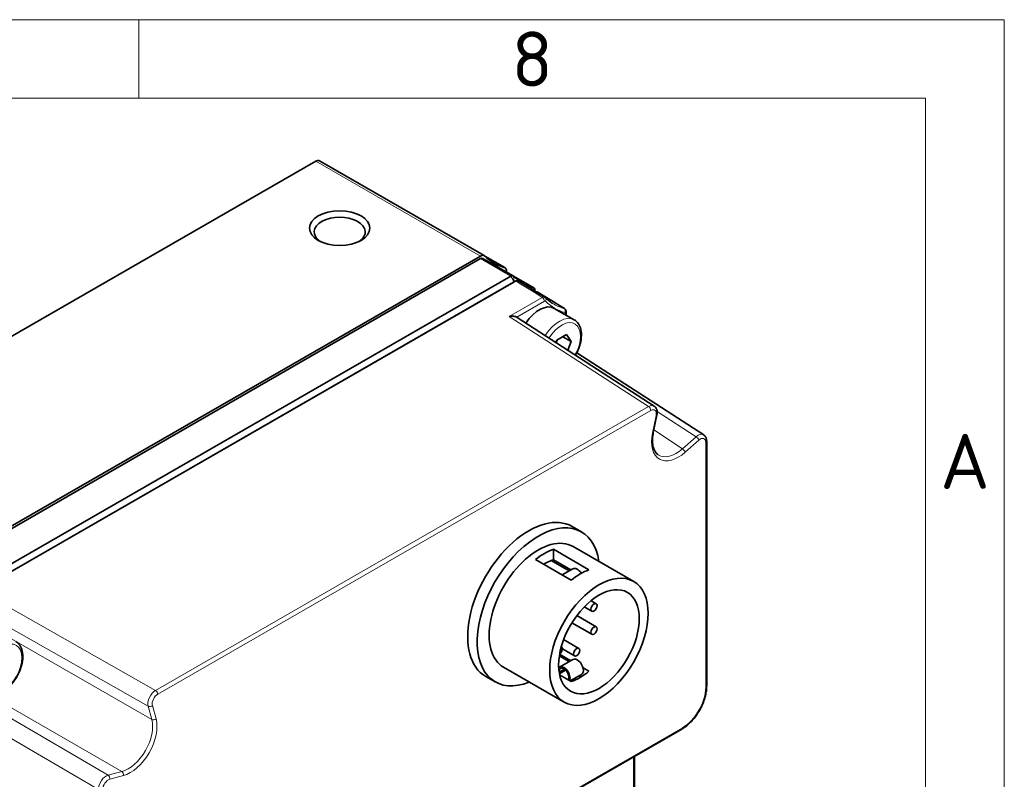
# Model space of a CAD drawing. Header units: millimetres. Extents: x 5 to 415, y 5 to 292.
# Tile 37 of 37: x 352 to 415, y 244 to 292. Entities that reach past the tile are written whole.
import ezdxf

# ---------------------------------------------------------------- set-up
doc = ezdxf.new("R2010")
doc.units = ezdxf.units.MM
for name, color, linetype, lineweight in [('Rahmen (ISO)', 7, 'Continuous', 70), ('Sichtbar (ISO)', 7, 'Continuous', 35), ('Sichtbar schmal (ISO)', 7, 'Continuous', 18)]:
    doc.layers.add(name, color=color, linetype=linetype, lineweight=lineweight)
doc.styles.add('Bezeichnungstext (ISO)', font='isocpeur.ttf')

# ---------------------------------------------------------------- blocks, each defined once
blk = doc.blocks.new('Ränder Basler-A3')
at = {"layer": 'Rahmen (ISO)', "color": 7, "lineweight": 18}
for p, q in [((5, 292), (415, 292)), ((415, 292), (415, 5))]:
    blk.add_line(p, q, dxfattribs=at)
at = {"layer": 'Rahmen (ISO)', "color": 7, "linetype": 'Continuous', "lineweight": 18}
blk.add_line((360, 292), (360, 287), dxfattribs=at)
at = {"layer": 'Rahmen (ISO)', "lineweight": 18}
for p, q in [((310, 287), (360, 287)), ((360, 287), (410, 287)), ((410, 287), (410, 10))]:
    blk.add_line(p, q, dxfattribs=at)
at = {"layer": 'Rahmen (ISO)', "char_height": 3.5, "attachment_point": 5, "style": 'Bezeichnungstext (ISO)'}
for s, insert in [('\\fISOCPEUR|b0|i0;\\H3.5000;8', (385, 289.5)), ('\\fISOCPEUR|b0|i0;\\H3.5000;A', (412.5, 263.917))]:
    blk.add_mtext(s, dxfattribs=dict(at, insert=insert))

msp = doc.modelspace()

# ---------------------------------------------------------------- linework, layer by layer
at = {"layer": 'Sichtbar (ISO)'}
for p, q in [((334.97117487, 262.11362195), (371.23868168, 282.99869011)), ((371.48819779, 283.02320827), (381.95337815, 276.9967117)), ((345.43635524, 256.08712539), (381.70386204, 276.97219355)), ((345.43635524, 255.92361596), (381.70386204, 276.80868412)), ((381.85357171, 276.82339502), (383.79316561, 275.70645717)), ((381.9864367, 276.97182073), (383.26506123, 276.23550984)), ((383.36909851, 276.00581598), (383.36909851, 275.95066117)), ((383.64345594, 275.69174628), (347.37594914, 254.80667812)), ((347.76434589, 254.54144632), (383.96206905, 275.38632875)), ((383.81847595, 275.6860281), (385.10484869, 274.94525531)), ((383.82069615, 275.30851074), (347.622973, 254.46362831)), ((385.16727106, 274.80743899), (385.16727106, 274.74455067)), ((387.67106718, 272.91369691), (386.39827497, 273.6466492)), ((392.75483426, 267.42547851), (384.03422175, 273.07556143)), ((387.16125996, 273.20727536), (387.16125996, 273.41242767)), ((386.50164542, 271.47691818), (386.55814111, 271.62258867)), ((386.55814111, 271.62258867), (387.17051355, 271.9752305)), ((387.47669977, 271.53839107), (386.9443147, 271.84497124)), ((387.17051355, 271.9752305), (387.47669977, 271.53839107)), ((387.47669977, 271.53839107), (387.26183974, 270.98438845)), ((387.82812233, 270.82542273), (395.89750498, 265.60171765)), ((392.92646008, 266.8797752), (392.69505027, 265.74799436)), ((396.08539334, 265.20867146), (396.08539334, 249.637308)), ((387.53011056, 259.77922397), (388.13115132, 259.43310761)), ((387.5946917, 258.50153042), (391.44842365, 256.28231378)), ((386.34106831, 258.32673045), (388.60381001, 257.02370417)), ((386.34106831, 258.32673045), (386.34106831, 257.65923548)), ((387.47243916, 256.37219102), (385.20969746, 257.67521731)), ((387.3457736, 256.94997903), (386.19964696, 257.60998947)), ((387.45924282, 257.01532161), (386.34106831, 257.65923548)), ((387.58688018, 257.08882308), (386.90743384, 256.69755595)), ((388.73429462, 255.06165831), (389.0654968, 254.87093166)), ((387.83022816, 254.11069073), (389.0654968, 253.39934683)), ((388.30858383, 254.67213251), (388.79102908, 254.39431077)), ((387.52021003, 253.65454196), (388.79102908, 252.92272594)), ((386.99554916, 252.58604739), (387.96322641, 252.02879912)), ((387.3457736, 251.1862718), (386.72127219, 251.54589825)), ((386.73797458, 251.64959669), (387.44416242, 251.24293016)), ((386.84865275, 252.13692122), (386.86095603, 252.12983624)), ((386.91806962, 251.99598856), (387.6887587, 251.55217823)), ((386.73835204, 250.83648099), (387.58688018, 251.32511585)), ((383.17825662, 250.83226701), (387.03198858, 248.61305037)), ((387.04939781, 250.70425356), (386.71104765, 250.50941067)), ((387.06089518, 250.69584826), (386.71322343, 250.49563742)), ((387.1200452, 250.64449208), (386.72690423, 250.41809725)), ((387.47243916, 249.92362038), (386.74235005, 250.34405073)), ((387.41492483, 249.95674068), (388.13581561, 250.37187407)), ((388.22667507, 250.79231109), (388.60381001, 250.57513352)), ((382.04075623, 250.24680617), (382.641797, 249.90068982)), ((388.08722057, 250.20512263), (387.96673381, 250.27450634)), ((375.77147775, 236.10742232), (394.50078439, 246.8929127)), ((391.49938035, 226.67787329), (391.49938035, 245.16451907))]:
    msp.add_line(p, q, dxfattribs=at)
for centre, major_axis, ratio, start_param, end_param in [((371.23868168, 282.58991655), (0.24951611, 0.43329172), 0.5780931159, 0, 0.783464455), ((372.7624968, 278.50026674), (-1.6211, 0), 0.575861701, 2.4494485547, 6.975329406), ((381.70386204, 276.56341999), (0.24951611, 0.43329172), 0.5780931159, 6.1281326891, 7.0666497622), ((381.70386204, 276.56341999), (0.14970966, 0.25997503), 0.5780931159, 0, 0.783464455), ((386.60939438, 283.54348721), (-4.04216091, -7.01932583), 0.5780931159, 6.1281326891, 6.4343705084), ((383.01554512, 275.80221812), (0.24951611, 0.43329172), 0.5780931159, 5.4958534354, 6.4343705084), ((383.64345594, 275.44648214), (0.14970966, 0.25997503), 0.5780931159, 6.1244571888, 7.0666497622), ((388.44777574, 282.2512444), (-4.04216091, -7.01932583), 0.5780931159, 6.1244571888, 6.4380460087), ((28190.97854778, 15838.5728909), (38803.61213344, -911.99074502), 0.5904325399, 3.9274411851, 3.9275031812), ((384.95513902, 274.68528028), (0.14970966, 0.25997503), 0.5780931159, 5.4958534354, 6.4380460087), ((757.01554809, 31837.84846292), (18618.4226654, -34112.2543421), 0.5631125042, 5.499506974, 5.4995688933), ((385.45011377, 272.00014067), (0.9481612, 1.64650853), 0.5780931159, 0, 1.4705371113), ((383.67403581, 272.4748459), (0.34976761, 0.60708597), 0.5775777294, 6.2530143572, 6.3019985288), ((384.7854334, 255.01301507), (2.74467716, 4.7662089), 0.5780931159, 0, 3.1415926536), ((385.38647416, 254.66689871), (-2.74467716, -4.7662089), 0.5780931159, 2.5057060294, 6.9190719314), ((385.38647416, 254.66689871), (2.20821754, 3.8346317), 0.5780931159, 0, 3.1415926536), ((385.77538289, 254.44294107), (2.20821754, 3.8346317), 0.5780931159, 0.6016738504, 0.9652550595), ((385.77538289, 254.44294107), (-1.80899177, -3.14136496), 0.5780931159, 3.7587746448, 3.9442119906), ((385.77538289, 254.44294107), (-1.80899177, -3.14136496), 0.5780931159, 3.7025356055, 3.7587746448), ((384.7854334, 255.01301507), (-1.80899177, -3.14136496), 0.5780931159, 2.5244106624, 2.5806497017), ((388.03812459, 253.13991479), (-2.20821754, -3.8346317), 0.5780931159, 3.743266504, 4.1068477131), ((387.86134789, 256.61220219), (-0.27446772, 0.47662089), 0.5780931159, 4.7792170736, 6.2831853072), ((386.72372217, 251.89152579), (0.13723386, 0.23831044), 0.5780931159, 4.0252136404, 6.3709071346), ((387.01281976, 250.3598601), (-0.27446772, 0.47662089), 0.5780931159, 3.5374562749, 6.5164808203), ((387.86134789, 250.84849496), (0.27446772, -0.47662089), 0.5780931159, 0, 3.1415926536), ((387.01281976, 250.3598601), (0.2245645, -0.38996255), 0.5780931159, 0.3021898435, 3.7695018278), ((388.03812459, 253.13991479), (-1.80899177, -3.14136496), 0.5780931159, 0.5609429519, 1.0059859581)]:
    msp.add_ellipse(centre, major_axis=major_axis, ratio=ratio, start_param=start_param, end_param=end_param, dxfattribs=at)
for centre, major_axis, ratio in [((372.7624968, 278.74553088), (-1.9211, 0), 0.575861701), ((389.24020612, 252.44768207), (2.20821754, 3.8346317), 0.5780931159), ((389.24020612, 252.44768207), (1.80899177, 3.14136496), 0.5780931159), ((388.92826294, 254.63262121), (0.13723386, 0.23831044), 0.5780931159), ((388.92826294, 253.16103639), (-0.13723386, -0.23831044), 0.5780931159), ((387.82599256, 251.79048868), (-0.13723386, -0.23831044), 0.5780931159)]:
    msp.add_ellipse(centre, major_axis=major_axis, ratio=ratio, dxfattribs=at)
for points in [[(383.82233338, 275.30943271), (383.8698888, 275.33560705), (383.91742888, 275.36177757), (383.96497171, 275.3879488)], [(383.82233403, 275.30943311), (383.82178855, 275.30913286), (383.82124256, 275.3088254), (383.82069615, 275.30851074)], [(385.21294938, 274.71607277), (385.26238349, 274.69963334), (385.3125214, 274.68448639), (385.36345387, 274.67060919)]]:
    msp.add_open_spline(points, degree=3, dxfattribs=at)
for points, knots in [([(383.96206905, 275.38632875), (383.98345885, 275.39843053), (384.00457303, 275.40676857), (384.05711123, 275.41819487), (384.08686853, 275.41487385), (384.11213817, 275.40080237), (384.1135077, 275.39999575), (384.1148573, 275.39915627)], [22.2568529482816, 22.2568529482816, 22.2568529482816, 22.2568529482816, 22.259986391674, 22.259986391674, 22.2649999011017, 22.2649999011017, 22.2652915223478, 22.2652915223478, 22.2652915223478, 22.2652915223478]), ([(385.36345387, 274.67060919), (385.37282111, 274.66802322), (385.3815848, 274.66426707), (385.39007449, 274.65914314), (385.39047516, 274.65889745), (385.3908741, 274.65864893)], [22.519673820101, 22.519673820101, 22.519673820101, 22.519673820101, 22.5213784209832, 22.5213784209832, 22.5214632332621, 22.5214632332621, 22.5214632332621, 22.5214632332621]), ([(385.7931506, 274.35527459), (385.7961526, 274.35340749), (385.79910837, 274.35147448), (385.80491513, 274.34748696), (385.80776612, 274.34543247), (385.81335259, 274.34121362), (385.81608807, 274.33904927), (385.82143465, 274.33462322), (385.82404575, 274.33236154), (385.82913659, 274.3277539), (385.83161634, 274.32540796), (385.83402792, 274.3230265)], [0.0079929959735, 0.0079929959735, 0.0079929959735, 0.0079929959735, 0.0082535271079, 0.0082535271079, 0.0085140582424, 0.0085140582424, 0.0087745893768, 0.0087745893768, 0.0090351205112, 0.0090351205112, 0.0092956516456, 0.0092956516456, 0.0092956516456, 0.0092956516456]), ([(385.83402792, 274.3230265), (385.86291675, 274.29449852), (385.89229795, 274.26673134), (385.95202831, 274.21272713), (385.98237747, 274.18649008), (386.04402792, 274.13555386), (386.07532921, 274.11085468), (386.13886907, 274.06300139), (386.17110764, 274.03984728), (386.23650802, 273.99509113), (386.26966984, 273.97348909), (386.3032866, 273.9526666)], [3.77837025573, 3.77837025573, 3.77837025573, 3.77837025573, 3.80477049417, 3.80477049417, 3.83117073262, 3.83117073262, 3.85757097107, 3.85757097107, 3.88397120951, 3.88397120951, 3.91037144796, 3.91037144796, 3.91037144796, 3.91037144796]), ([(387.04713983, 273.62755056), (387.06466178, 273.61664302), (387.08050648, 273.60348636), (387.10752676, 273.57475999), (387.11870595, 273.55922411), (387.13646941, 273.52809742), (387.14309542, 273.51255445), (387.15301958, 273.48216677), (387.15629601, 273.46736273), (387.16041382, 273.4389835), (387.16125996, 273.42539751), (387.16125996, 273.41242767)], [0.0016593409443, 0.0016593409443, 0.0016593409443, 0.0016593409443, 0.0031866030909, 0.0031866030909, 0.0047138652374, 0.0047138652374, 0.0062411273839, 0.0062411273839, 0.0077683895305, 0.0077683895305, 0.009295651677, 0.009295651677, 0.009295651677, 0.009295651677]), ([(384.01714525, 273.08562482), (383.99451851, 273.09769655), (383.965311, 273.10904191), (383.89661225, 273.12827828), (383.85650358, 273.13603433), (383.72805501, 273.15057534), (383.63150808, 273.14812009), (383.54145843, 273.13376302)], [0.126506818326, 0.126506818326, 0.126506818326, 0.126506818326, 0.13983947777, 0.13983947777, 0.153924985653, 0.153924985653, 0.182096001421, 0.182096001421, 0.182096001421, 0.182096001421]), ([(387.67106718, 272.91369691), (387.7737108, 272.85458838), (387.86192243, 272.77141112), (388.00526002, 272.56444402), (388.0573705, 272.43826948), (388.12384707, 272.14673705), (388.13283681, 271.97801854), (388.10355664, 271.62086544), (388.0637222, 271.43189352), (387.94071124, 271.0567122), (387.85782635, 270.87057041), (387.75334399, 270.68648358), (387.74905259, 270.67899466), (387.74473044, 270.67152367)], [5.4958534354, 5.4958534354, 5.4958534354, 5.4958534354, 5.7632822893, 5.7632822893, 6.0542330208, 6.0542330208, 6.3823423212, 6.3823423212, 6.7203421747, 6.7203421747, 7.0558415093, 7.0558415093, 7.0701030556, 7.0701030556, 7.0701030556, 7.0701030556]), ([(392.75483426, 267.42547851), (392.79100925, 267.40204074), (392.82266877, 267.37224954), (392.87381969, 267.30592851), (392.89344102, 267.26954429), (392.92230368, 267.19455977), (392.93164449, 267.15590625), (392.9423245, 267.07782624), (392.94366941, 267.03835096), (392.93979291, 266.95913749), (392.93455885, 266.91938469), (392.92646008, 266.8797752)], [-0.1024196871, -0.1024196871, -0.1024196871, -0.1024196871, 0.1012345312, 0.1012345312, 0.3048887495, 0.3048887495, 0.5085429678, 0.5085429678, 0.7121971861, 0.7121971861, 0.9158514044, 0.9158514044, 0.9158514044, 0.9158514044]), ([(392.69505027, 265.74799436), (392.66727107, 265.61213166), (392.65023144, 265.48004334), (392.63769323, 265.22982732), (392.64220738, 265.11172271), (392.67117868, 264.89532872), (392.69562995, 264.79709424), (392.76096751, 264.62462155), (392.80175737, 264.55044346), (392.89557802, 264.42661982), (392.94847419, 264.37684558), (393.00709673, 264.33788409)], [-1.0466043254, -1.0466043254, -1.0466043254, -1.0466043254, -0.8443050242, -0.8443050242, -0.6420057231, -0.6420057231, -0.4397064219, -0.4397064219, -0.2374071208, -0.2374071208, -0.0351078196, -0.0351078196, -0.0351078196, -0.0351078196]), ([(395.89750498, 265.60171765), (395.92440253, 265.58430555), (395.94886962, 265.56339049), (395.99132913, 265.51695934), (396.00933986, 265.4914925), (396.03903449, 265.43828129), (396.05075451, 265.41054013), (396.06882922, 265.35405257), (396.0751996, 265.32529079), (396.08348108, 265.26728926), (396.08539334, 265.23803815), (396.08539334, 265.20867146)], [0.1589163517, 0.1589163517, 0.1589163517, 0.1589163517, 0.31030336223, 0.31030336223, 0.46169037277, 0.46169037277, 0.61307738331, 0.61307738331, 0.76446439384, 0.76446439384, 0.91585140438, 0.91585140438, 0.91585140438, 0.91585140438]), ([(352.17430676, 252.47247208), (352.27695038, 252.41336355), (352.36516202, 252.33018629), (352.5084996, 252.12321919), (352.56061008, 251.99704465), (352.62708665, 251.70551222), (352.6360764, 251.53679371), (352.60679622, 251.17964061), (352.56696179, 250.99066869), (352.44395082, 250.61548736), (352.36106593, 250.42934558), (352.16106802, 250.07697045), (352.04414917, 249.91072393), (351.78622499, 249.61290952), (351.64520687, 249.48149834), (351.34969398, 249.26706579), (351.19510795, 249.18428152), (350.88755054, 249.08263886), (350.73395966, 249.06223428), (350.47749259, 249.09166869), (350.37202203, 249.12530233), (350.27798436, 249.17945502)], [5.4958534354, 5.4958534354, 5.4958534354, 5.4958534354, 5.7632822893, 5.7632822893, 6.0542330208, 6.0542330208, 6.3823423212, 6.3823423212, 6.7203421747, 6.7203421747, 7.0558415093, 7.0558415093, 7.3898470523, 7.3898470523, 7.7251638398, 7.7251638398, 8.0631092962, 8.0631092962, 8.3924392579, 8.3924392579, 8.6374460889, 8.6374460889, 8.6374460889, 8.6374460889]), ([(396.08539334, 249.637308), (396.08539334, 249.53836904), (396.07867387, 249.43662227), (396.05238438, 249.22950891), (396.03281148, 249.12414229), (395.98148914, 248.91191908), (395.94973822, 248.80506421), (395.87489316, 248.59210266), (395.83179872, 248.48599823), (395.73528506, 248.27682025), (395.68186637, 248.17374897), (395.56590328, 247.97289535), (395.50336006, 247.87511503), (395.37050135, 247.68701178), (395.30018755, 247.59669042), (395.15325209, 247.42552907), (395.07663254, 247.34468991), (394.91860333, 247.19433494), (394.83719591, 247.12481867), (394.67109526, 246.99876118), (394.58640341, 246.94221742), (394.50078439, 246.8929127)], [-0.7850555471, -0.7850555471, -0.7850555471, -0.7850555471, -0.6280444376, -0.6280444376, -0.4710333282, -0.4710333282, -0.3140222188, -0.3140222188, -0.1570111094, -0.1570111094, 0, 0, 0.1570111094, 0.1570111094, 0.3140222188, 0.3140222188, 0.4710333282, 0.4710333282, 0.6280444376, 0.6280444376, 0.7850555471, 0.7850555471, 0.7850555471, 0.7850555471])]:
    msp.add_open_spline(points, degree=3, knots=knots, dxfattribs=at)
msp.add_rational_spline([(386.52849537, 271.4595221), (386.55736625, 271.5557817), (386.59685043, 271.64487988)], [1.06969679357, 1.08182949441, 1.07472878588], degree=2, dxfattribs=at)
at = {"layer": 'Sichtbar schmal (ISO)'}
for p, q in [((371.23868168, 282.99869011), (381.70386204, 276.97219355)), ((381.70386204, 276.80868412), (383.64345594, 275.69174628)), ((382.00219277, 276.95616598), (383.22448985, 276.2522919)), ((383.8540925, 275.32691366), (383.64345594, 275.69174628)), ((383.81503879, 275.68950937), (383.8552308, 275.32754022)), ((383.96206905, 275.38632875), (383.82069615, 275.30851074)), ((383.82809848, 275.67634404), (385.07987605, 274.95549328)), ((385.12036171, 274.77372741), (385.07987605, 274.95549328)), ((385.64036708, 274.34244413), (383.54145843, 273.13376302)), ((384.01714525, 273.08562482), (385.77808646, 274.09968342)), ((392.39282667, 267.39896349), (383.54145843, 273.13376302)), ((387.10268132, 273.33098853), (387.10268132, 273.24100856)), ((392.39282667, 267.39896349), (361.06340947, 249.35755202)), ((361.20112885, 249.11479131), (392.53054604, 267.15620279)), ((392.87193537, 266.83840021), (392.64052556, 265.70661937)), ((392.94095216, 267.07863757), (395.40759809, 265.48185731)), ((394.54396491, 264.71697121), (392.73065428, 265.9221267)), ((395.40759809, 265.48185731), (394.54396491, 264.71697121)), ((394.71827429, 264.50085082), (395.58190746, 265.26573692)), ((396.02681469, 265.12723232), (396.02681469, 249.55586886)), ((351.58656994, 254.73216658), (361.06340947, 249.35755202)), ((351.25104409, 253.65601204), (360.58546442, 248.36216791)), ((360.81687423, 247.49690717), (351.45622027, 252.88884107)), ((358.04863805, 243.96826304), (348.78588935, 249.38624586)), ((349.55161727, 249.58997737), (358.91227123, 244.19804347)), ((357.42576793, 243.0569825), (348.02169354, 248.55762978)), ((360.58546442, 248.36216791), (360.81687423, 247.49690717)), ((361.09114934, 247.53854192), (360.85973953, 248.40380266)), ((394.5423993, 246.98479025), (375.81309266, 236.19929987)), ((391.44080171, 245.13078587), (391.44080171, 226.59643415)), ((358.91227123, 244.19804347), (358.04863805, 243.96826304)), ((358.14976743, 243.71000109), (359.01340061, 243.93978152))]:
    msp.add_line(p, q, dxfattribs=at)
for centre, major_axis, ratio, start_param, end_param in [((385.6366651, 274.18112256), (0.09980644, -0.17331669), 0.5780931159, 0.7873318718, 2.3319482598), ((385.69349814, 274.18071915), (0.14052978, 0.14230734), 0.8067406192, 4.9210121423, 6.2831853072), ((390.59242442, 280.90686919), (-4.17597738, -7.25170187), 0.5780931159, 6.1326310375, 6.42987216), ((390.45470504, 280.98617651), (-4.07620514, -7.07844458), 0.5780931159, 6.2646322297, 6.42987216), ((386.93260422, 273.4616355), (0.05378172, 0.19263314), 0.8072078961, 4.5089384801, 6.0535548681), ((386.72290598, 271.26718838), (0.9481612, 1.64650853), 0.5780931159, 0, 1.5111270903), ((386.86432733, 271.18574924), (0.84835476, 1.47319184), 0.5780931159, 4.7098366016, 7.7958946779), ((386.96125996, 273.41242767), (0.2, 0), 0.575861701, 5.4977871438, 6.2831853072), ((392.38880885, 266.82854636), (0.35856456, 0.60157039), 0.5791110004, 6.2615261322, 7.0749578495), ((392.38912469, 267.23764193), (0.09980644, -0.17331669), 0.5780931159, 0.7873318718, 2.3319482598), ((392.53023021, 266.74710722), (0.24983401, 0.43363284), 0.5775777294, 5.2347432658, 7.0664460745), ((392.73051401, 266.91983935), (0.19594607, -0.04006416), 0.4066181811, 5.5980662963, 6.2831853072), ((394.28083944, 266.14545717), (-1.19932823, -2.08264503), 0.5773019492, 5.2346525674, 7.3278612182), ((392.4991042, 265.78805852), (0.19594607, -0.04006416), 0.4066181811, 5.5980662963, 6.2831853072), ((395.53171875, 265.00463865), (0.3584208, 0.60165473), 0.5764998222, 6.2617104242, 7.3364781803), ((395.44048611, 265.34717607), (0.13260257, -0.14972161), 0.4093510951, 0.686213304, 2.2308296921), ((395.67314011, 264.92319951), (0.2496544, 0.4337368), 0.5775766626, 5.496064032, 7.3277668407), ((394.13941808, 266.22689631), (-1.0885625, -1.91594098), 0.5771379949, 6.2427980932, 7.3245102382), ((394.57685293, 264.58228996), (0.13260257, -0.14972161), 0.4093510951, 0.686213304, 2.2308296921), ((395.88539334, 265.20867146), (0.2, 0), 0.575861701, 5.4977871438, 6.2831853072), ((361.06002333, 248.78749864), (-0.34822196, -0.60724706), 0.5683778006, 3.9245209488, 5.7562237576), ((361.20144469, 248.7060595), (0.24960878, 0.43324717), 0.5786099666, 0.784147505, 2.6158503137), ((361.05970749, 249.19623045), (0.09980644, -0.17331669), 0.5780931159, 0.7873318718, 2.3319482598), ((394.54138143, 248.70164158), (-1.04796345, -1.81982764), 0.578489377, 0.7838044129, 2.353915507), ((395.88539334, 249.637308), (0.2, 0), 0.575861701, 5.4977871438, 6.2831853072), ((360.71831817, 248.4852418), (0.19320949, 0.05167295), 0.7058611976, 3.7839180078, 5.3285343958), ((359.3094141, 246.16963097), (-1.09783871, -1.90650209), 0.5829088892, 0.5222453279, 2.6154539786), ((359.45083545, 246.08819183), (1.19766772, 2.07980578), 0.5788853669, 3.663845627, 5.7570542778), ((360.94972798, 247.61998106), (0.19320949, 0.05167295), 0.7058611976, 3.7839180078, 5.3285343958), ((394.40097794, 247.06622939), (0.09980644, -0.17331669), 0.5780931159, 0, 0.7873318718), ((358.87197925, 244.02122067), (0.05142351, -0.19327603), 0.7074390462, 0.9578066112, 2.5024229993), ((357.91711343, 243.34382805), (-0.35046038, -0.60595833), 0.5683823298, 3.6647161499, 5.4964189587), ((358.05853479, 243.2623889), (0.24942869, 0.43335142), 0.5786088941, 0.521867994, 2.3535708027), ((358.00834607, 243.79144024), (0.05142351, -0.19327603), 0.7074390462, 0.9578066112, 2.5024229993)]:
    msp.add_ellipse(centre, major_axis=major_axis, ratio=ratio, start_param=start_param, end_param=end_param, dxfattribs=at)
msp.add_ellipse((351.36756692, 250.74452441), major_axis=(-0.84835476, -1.47319184), ratio=0.5780931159, dxfattribs=at)
for points in [[(383.96206905, 275.38632875), (384.52148387, 275.03835721), (385.08091663, 274.69039571), (385.64036708, 274.34244413)], [(385.36345387, 274.67060919), (385.91575983, 274.3268297), (386.4680644, 273.98307024), (387.0203676, 273.63933056)]]:
    msp.add_open_spline(points, degree=3, dxfattribs=at)
for points, knots in [([(385.79313919, 274.35525945), (385.78481013, 274.36043505), (385.77570314, 274.36438883), (385.73853872, 274.37438604), (385.70625301, 274.37119922), (385.66176199, 274.3536391), (385.65104409, 274.34848258), (385.64036708, 274.34244413)], [-0.0079929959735, -0.0079929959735, -0.0079929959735, -0.0079929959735, -0.0062961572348, -0.0062961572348, -0.0014969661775, -0.0014969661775, 0, 0, 0, 0]), ([(385.77808646, 274.09968342), (385.78161484, 274.10171528), (385.78516127, 274.10345042), (385.79990208, 274.10935947), (385.81064688, 274.11043239), (385.82557775, 274.10639533), (385.83071569, 274.1034313), (385.83491949, 274.09928001)], [0, 0, 0, 0, 0.0014969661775, 0.0014969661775, 0.0062961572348, 0.0062961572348, 0.0092956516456, 0.0092956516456, 0.0092956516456, 0.0092956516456]), ([(387.0471393, 273.62755048), (387.0463324, 273.62805304), (387.04551833, 273.62854429), (387.03712679, 273.63344784), (387.02896889, 273.63689802), (387.0203676, 273.63933056)], [-0.0016593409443, -0.0016593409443, -0.0016593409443, -0.0016593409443, -0.0014969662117, -0.0014969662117, 0, 0, 0, 0]), ([(387.07402557, 273.38019636), (387.07686245, 273.37940432), (387.07955589, 273.37827036), (387.09008108, 273.37212339), (387.09608972, 273.36408451), (387.10159631, 273.34683204), (387.10268132, 273.33916262), (387.10268132, 273.33098853)], [0, 0, 0, 0, 0.0014969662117, 0.0014969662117, 0.0062961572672, 0.0062961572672, 0.009295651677, 0.009295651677, 0.009295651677, 0.009295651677])]:
    msp.add_open_spline(points, degree=3, knots=knots, dxfattribs=at)

# ---------------------------------------------------------------- block references
msp.add_blockref('Ränder Basler-A3', (0, 0))

doc.saveas('drawing.dxf')
